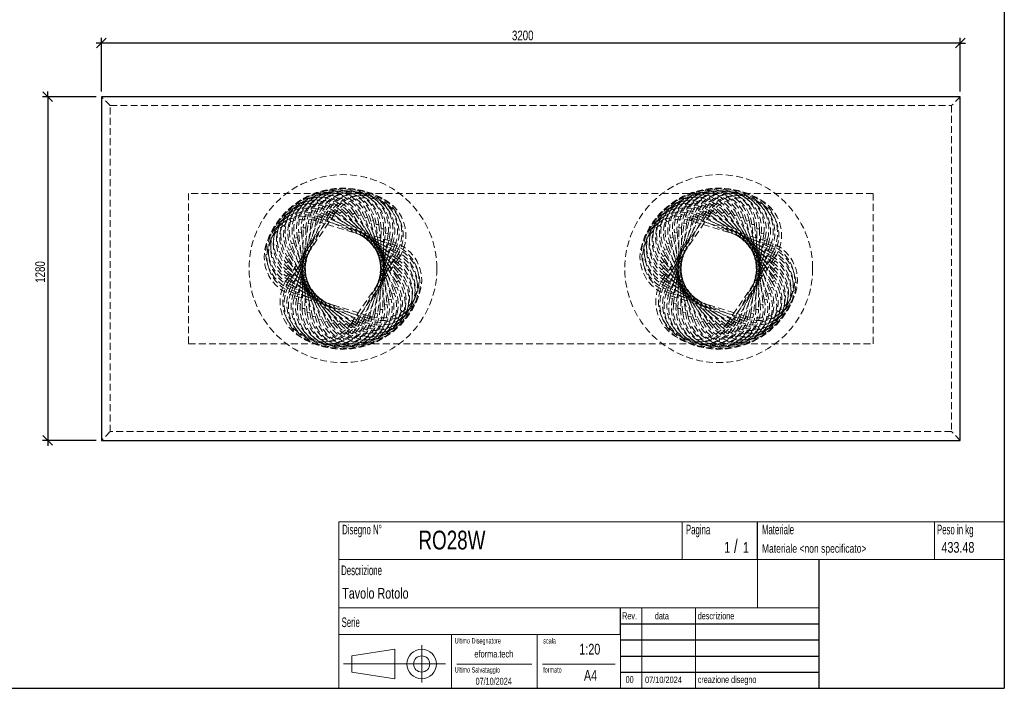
# Model space of a CAD drawing. Header units: millimetres. Extents: x 5 to 292, y 5 to 205.
# Tile 2 of 3: x 109 to 292, y 5 to 130. Entities that reach past the tile are written whole.
import ezdxf

# ---------------------------------------------------------------- set-up
doc = ezdxf.new("R2010")
doc.units = ezdxf.units.MM
doc.linetypes.add('HIDDEN', pattern=[1.905, 1.27, -0.635])
doc.layers.add('FORMAT', color=7, linetype='Continuous')
doc.styles.add('SLDTEXTSTYLE0', font='TXT', dxfattribs={"width": 0.605})
doc.styles.add('SLDTEXTSTYLE1', font='TXT', dxfattribs={"width": 0.75})
doc.dimstyles.new('SLDDIMSTYLE0', dxfattribs={"dimtxt": 1.8, "dimasz": 1.8, "dimexe": 0, "dimexo": 0.0625, "dimgap": 0.45, "dimtad": 1, "dimlfac": 20, "dimrnd": 1e-09, "dimzin": 12, "dimdsep": 46, "dimtxsty": 'SLDTEXTSTYLE1', "dimblk1": 'OBLIQUE', "dimblk2": 'OBLIQUE', "dimsah": 1, "dimcen": 0.09, "dimadec": 0, "dimazin": 3, "dimtfac": 1, "dimtmove": 0, "dimatfit": 0, "dimldrblk": 'OBLIQUE', "dimfxl": 0, "dimfrac": 2, "dimtolj": 1, "dimtzin": 12, "dimarcsym": 0})

# ---------------------------------------------------------------- blocks, each defined once
blk = doc.blocks.new('_Oblique')
at = {"color": 0, "linetype": 'ByBlock', "lineweight": -2}
blk.add_line((-0.5, -0.5), (0.5, 0.5), dxfattribs=at)
blk = doc.blocks.new('_D_1')
at = {"layer": 'FORMAT', "color": 7}
for p, q in [((123.8, 125.16), (122.8, 125.16)), ((123.8, 116.16), (123.8, 126.16)), ((283.8, 125.16), (123.8, 125.16)), ((283.8, 116.16), (283.8, 126.16)), ((283.8, 125.16), (284.8, 125.16))]:
    blk.add_line(p, q, dxfattribs=at)
at = {"layer": 'FORMAT', "color": 7, "xscale": 1.8, "yscale": 1.8}
blk.add_blockref('_Oblique', (123.8, 125.16, 17.8), dxfattribs=at)
at = {"layer": 'FORMAT', "color": 7, "xscale": 1.8, "yscale": 1.8, "rotation": 180.0000000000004}
blk.add_blockref('_Oblique', (283.8, 125.16, 17.8), dxfattribs=at)
at = {"layer": 'FORMAT', "color": 7, "insert": (200.28, 127.48), "char_height": 1.8, "attachment_point": 1, "style": 'SLDTEXTSTYLE1'}
blk.add_mtext('3200', dxfattribs=at)
blk = doc.blocks.new('_D_2')
at = {"layer": 'FORMAT', "color": 7}
for p, q in [((113.8, 115.16), (113.8, 116.16)), ((122.8, 115.16), (112.8, 115.16)), ((113.8, 115.16), (113.8, 51.16)), ((122.8, 51.16), (112.8, 51.16)), ((113.8, 51.16), (113.8, 50.16))]:
    blk.add_line(p, q, dxfattribs=at)
at = {"layer": 'FORMAT', "color": 7, "xscale": 1.8, "yscale": 1.8}
for p, rotation in [((113.8, 115.16, 17.8), 270.0000000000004), ((113.8, 51.16, 17.8), 90.0000000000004)]:
    blk.add_blockref('_Oblique', p, dxfattribs=dict(at, rotation=rotation))
at = {"layer": 'FORMAT', "color": 7, "insert": (111.48, 80.52), "char_height": 1.8, "attachment_point": 1, "rotation": 90, "style": 'SLDTEXTSTYLE1'}
blk.add_mtext('1280', dxfattribs=at)

msp = doc.modelspace()

# ---------------------------------------------------------------- linework, layer by layer
at = {"color": 7, "linetype": 'Continuous', "lineweight": 25}
for p, q in [((123.7986, 115.15775), (123.7986, 51.15775)), ((283.7986, 115.15775), (123.7986, 115.15775)), ((283.7986, 51.15775), (283.7986, 115.15775)), ((123.7986, 51.15775), (283.7986, 51.15775))]:
    msp.add_line(p, q, dxfattribs=at)
at = {"color": 7, "linetype": 'HIDDEN', "lineweight": 18}
for p, q in [((125.4486, 113.50775), (123.7986, 115.15775)), ((283.7986, 115.15775), (282.1486, 113.50775)), ((125.4486, 52.80775), (125.4486, 113.50775)), ((125.4486, 113.50775), (282.1486, 113.50775)), ((282.1486, 113.50775), (282.1486, 52.80775)), ((267.5486, 97.15775), (140.0486, 97.15775)), ((140.0486, 97.15775), (140.0486, 69.15775)), ((267.5486, 69.15775), (267.5486, 97.15775)), ((158.37987, 81.17027), (166.81112, 93.57648)), ((166.81112, 93.57648), (167.22466, 93.29543)), ((166.81112, 93.57648), (167.22466, 93.29543)), ((167.34078, 93.66369), (167.03917, 93.26489)), ((167.34078, 93.66369), (167.03917, 93.26489)), ((167.34078, 93.66369), (179.30454, 84.61557)), ((168.57647, 93.76202), (168.2304, 93.40114)), ((168.57647, 93.76202), (168.2304, 93.40114)), ((168.57647, 93.76202), (179.40287, 83.37987)), ((169.81519, 93.71552), (169.42938, 93.39748)), ((169.81519, 93.71552), (169.42938, 93.39748)), ((169.81519, 93.71552), (179.35637, 82.14115)), ((228.37987, 81.17027), (236.81112, 93.57648)), ((236.81112, 93.57648), (237.22466, 93.29543)), ((236.81112, 93.57648), (237.22466, 93.29543)), ((237.34078, 93.66369), (237.03917, 93.26489)), ((237.34078, 93.66369), (237.03917, 93.26489)), ((237.34078, 93.66369), (249.30454, 84.61557)), ((238.57647, 93.76202), (238.2304, 93.40114)), ((238.57647, 93.76202), (238.2304, 93.40114)), ((238.57647, 93.76202), (249.40287, 83.37987)), ((239.81519, 93.71552), (239.42938, 93.39748)), ((239.81519, 93.71552), (239.42938, 93.39748)), ((239.81519, 93.71552), (249.35637, 82.14115)), ((158.6829, 79.96828), (165.60913, 93.27344)), ((167.22466, 93.29543), (158.79341, 80.88923)), ((159.1241, 78.80986), (164.45071, 92.83224)), ((166.05263, 93.04257), (159.12641, 79.73741)), ((164.91812, 92.65469), (159.59151, 78.6323)), ((159.69744, 77.71082), (163.35167, 92.2589)), ((163.8366, 92.13709), (160.18238, 77.58901)), ((163.35167, 92.2589), (163.8366, 92.13709)), ((163.35167, 92.2589), (163.8366, 92.13709)), ((163.8191, 92.52282), (163.67291, 92.04467)), ((163.8191, 92.52282), (163.67291, 92.04467)), ((178.01748, 87.65909), (163.67291, 92.04467)), ((163.8191, 92.52282), (178.16367, 88.13724)), ((164.45071, 92.83224), (164.91812, 92.65469)), ((164.45071, 92.83224), (164.91812, 92.65469)), ((164.94573, 93.03982), (164.74476, 92.58199)), ((164.94573, 93.03982), (164.74476, 92.58199)), ((178.4797, 86.55278), (164.74476, 92.58199)), ((164.94573, 93.03982), (178.68067, 87.01061)), ((165.60913, 93.27344), (166.05263, 93.04257)), ((165.60913, 93.27344), (166.05263, 93.04257)), ((166.125, 93.42185), (165.87198, 92.9906)), ((166.125, 93.42185), (165.87198, 92.9906)), ((178.80968, 85.40009), (165.87198, 92.9906)), ((166.125, 93.42185), (179.0627, 85.83135)), ((179.00293, 84.21677), (167.03917, 93.26489)), ((179.0568, 83.01899), (168.2304, 93.40114)), ((178.97055, 81.82311), (169.42938, 93.39748)), ((171.04003, 93.52481), (170.61975, 93.25395)), ((171.04003, 93.52481), (170.61975, 93.25395)), ((178.74537, 80.64545), (170.61975, 93.25395)), ((171.04003, 93.52481), (179.16566, 80.91631)), ((172.23426, 93.1925), (171.78525, 92.97253)), ((172.23426, 93.1925), (171.78525, 92.97253)), ((178.38433, 79.50211), (171.78525, 92.97253)), ((172.23426, 93.1925), (178.83335, 79.72208)), ((173.38156, 92.72312), (172.90995, 92.55704)), ((173.38156, 92.72312), (172.90995, 92.55704)), ((177.89236, 78.4087), (172.90995, 92.55704)), ((173.38156, 92.72312), (178.36397, 78.57478)), ((174.46626, 92.1231), (173.97849, 92.01318)), ((174.46626, 92.1231), (173.97849, 92.01318)), ((177.27618, 77.38016), (173.97849, 92.01318)), ((174.46626, 92.1231), (177.76395, 77.49008)), ((228.6829, 79.96828), (235.60913, 93.27344)), ((237.22466, 93.29543), (228.79341, 80.88923)), ((229.1241, 78.80986), (234.45071, 92.83224)), ((236.05263, 93.04257), (229.12641, 79.73741)), ((234.91812, 92.65469), (229.59151, 78.6323)), ((229.69744, 77.71082), (233.35167, 92.2589)), ((233.8366, 92.13709), (230.18238, 77.58901)), ((233.35167, 92.2589), (233.8366, 92.13709)), ((233.35167, 92.2589), (233.8366, 92.13709)), ((233.8191, 92.52282), (233.67291, 92.04467)), ((233.8191, 92.52282), (233.67291, 92.04467)), ((248.01748, 87.65909), (233.67291, 92.04467)), ((233.8191, 92.52282), (248.16367, 88.13724)), ((234.45071, 92.83224), (234.91812, 92.65469)), ((234.45071, 92.83224), (234.91812, 92.65469)), ((234.94573, 93.03982), (234.74476, 92.58199)), ((234.94573, 93.03982), (234.74476, 92.58199)), ((248.4797, 86.55278), (234.74476, 92.58199)), ((234.94573, 93.03982), (248.68067, 87.01061)), ((235.60913, 93.27344), (236.05263, 93.04257)), ((235.60913, 93.27344), (236.05263, 93.04257)), ((236.125, 93.42185), (235.87198, 92.9906)), ((236.125, 93.42185), (235.87198, 92.9906)), ((248.80968, 85.40009), (235.87198, 92.9906)), ((236.125, 93.42185), (249.0627, 85.83135)), ((249.00293, 84.21677), (237.03917, 93.26489)), ((249.0568, 83.01899), (238.2304, 93.40114)), ((248.97055, 81.82311), (239.42938, 93.39748)), ((241.04003, 93.52481), (240.61975, 93.25395)), ((241.04003, 93.52481), (240.61975, 93.25395)), ((248.74537, 80.64545), (240.61975, 93.25395)), ((241.04003, 93.52481), (249.16566, 80.91631)), ((242.23426, 93.1925), (241.78525, 92.97253)), ((242.23426, 93.1925), (241.78525, 92.97253)), ((248.38433, 79.50211), (241.78525, 92.97253)), ((242.23426, 93.1925), (248.83335, 79.72208)), ((243.38156, 92.72312), (242.90995, 92.55704)), ((243.38156, 92.72312), (242.90995, 92.55704)), ((247.89236, 78.4087), (242.90995, 92.55704)), ((243.38156, 92.72312), (248.36397, 78.57478)), ((244.46626, 92.1231), (243.97849, 92.01318)), ((244.46626, 92.1231), (243.97849, 92.01318)), ((247.27618, 77.38016), (243.97849, 92.01318)), ((244.46626, 92.1231), (247.76395, 77.49008)), ((160.3951, 76.68618), (162.32703, 91.56125)), ((160.55572, 89.8327), (161.05298, 89.88496)), ((160.55572, 89.8327), (161.05298, 89.88496)), ((162.82286, 91.49685), (160.89093, 76.62178)), ((161.05298, 89.88496), (162.62091, 74.96713)), ((161.20753, 75.74993), (161.39078, 90.74881)), ((161.39078, 90.74881), (161.89075, 90.74271)), ((161.39078, 90.74881), (161.89075, 90.74271)), ((161.89075, 90.74271), (161.70749, 75.74383)), ((162.32703, 91.56125), (162.82286, 91.49685)), ((162.32703, 91.56125), (162.82286, 91.49685)), ((175.47355, 91.40062), (174.97629, 91.34836)), ((175.47355, 91.40062), (174.97629, 91.34836)), ((176.54421, 76.43053), (174.97629, 91.34836)), ((175.47355, 91.40062), (177.04147, 76.4828)), ((175.70645, 75.57279), (175.8897, 90.57167)), ((176.38966, 90.56556), (175.8897, 90.57167)), ((176.38966, 90.56556), (175.8897, 90.57167)), ((176.38966, 90.56556), (176.20641, 75.56668)), ((230.3951, 76.68618), (232.32703, 91.56125)), ((230.55572, 89.8327), (231.05298, 89.88496)), ((230.55572, 89.8327), (231.05298, 89.88496)), ((232.82286, 91.49685), (230.89093, 76.62178)), ((231.05298, 89.88496), (232.62091, 74.96713)), ((231.20753, 75.74993), (231.39078, 90.74881)), ((231.39078, 90.74881), (231.89075, 90.74271)), ((231.39078, 90.74881), (231.89075, 90.74271)), ((231.89075, 90.74271), (231.70749, 75.74383)), ((232.32703, 91.56125), (232.82286, 91.49685)), ((232.32703, 91.56125), (232.82286, 91.49685)), ((245.47355, 91.40062), (244.97629, 91.34836)), ((245.47355, 91.40062), (244.97629, 91.34836)), ((246.54421, 76.43053), (244.97629, 91.34836)), ((245.47355, 91.40062), (247.04147, 76.4828)), ((245.70645, 75.57279), (245.8897, 90.57167)), ((246.38966, 90.56556), (245.8897, 90.57167)), ((246.38966, 90.56556), (245.8897, 90.57167)), ((246.38966, 90.56556), (246.20641, 75.56668)), ((159.83324, 88.82541), (160.32101, 88.93533)), ((159.83324, 88.82541), (160.32101, 88.93533)), ((163.13093, 74.19239), (159.83324, 88.82541)), ((160.32101, 88.93533), (163.6187, 74.30231)), ((162.12365, 74.91487), (160.55572, 89.8327)), ((173.76059, 74.1784), (177.41481, 88.72648)), ((177.89975, 88.60467), (174.24552, 74.05659)), ((174.77433, 74.81864), (176.70626, 89.69371)), ((177.2021, 89.62931), (175.27016, 74.75425)), ((177.2021, 89.62931), (176.70626, 89.69371)), ((177.2021, 89.62931), (176.70626, 89.69371)), ((177.89975, 88.60467), (177.41481, 88.72648)), ((177.89975, 88.60467), (177.41481, 88.72648)), ((178.01748, 87.65909), (178.16367, 88.13724)), ((178.01748, 87.65909), (178.16367, 88.13724)), ((229.83324, 88.82541), (230.32101, 88.93533)), ((229.83324, 88.82541), (230.32101, 88.93533)), ((233.13093, 74.19239), (229.83324, 88.82541)), ((230.32101, 88.93533), (233.6187, 74.30231)), ((232.12365, 74.91487), (230.55572, 89.8327)), ((243.76059, 74.1784), (247.41481, 88.72648)), ((247.89975, 88.60467), (244.24552, 74.05659)), ((244.77433, 74.81864), (246.70626, 89.69371)), ((247.2021, 89.62931), (245.27016, 74.75425)), ((247.2021, 89.62931), (246.70626, 89.69371)), ((247.2021, 89.62931), (246.70626, 89.69371)), ((247.89975, 88.60467), (247.41481, 88.72648)), ((247.89975, 88.60467), (247.41481, 88.72648)), ((248.01748, 87.65909), (248.16367, 88.13724)), ((248.01748, 87.65909), (248.16367, 88.13724)), ((158.76385, 86.59341), (159.21286, 86.81338)), ((158.76385, 86.59341), (159.21286, 86.81338)), ((165.36293, 73.123), (158.76385, 86.59341)), ((159.21286, 86.81338), (165.81195, 73.34297)), ((159.23322, 87.74071), (159.70483, 87.90679)), ((159.23322, 87.74071), (159.70483, 87.90679)), ((164.21563, 73.59237), (159.23322, 87.74071)), ((159.70483, 87.90679), (164.68725, 73.75845)), ((171.54456, 73.27292), (178.47079, 86.57809)), ((178.91429, 86.34721), (171.98806, 73.04205)), ((172.67907, 73.6608), (178.00568, 87.68319)), ((178.47309, 87.50564), (173.14649, 73.48325)), ((178.47309, 87.50564), (178.00568, 87.68319)), ((178.47309, 87.50564), (178.00568, 87.68319)), ((178.91429, 86.34721), (178.47079, 86.57809)), ((178.91429, 86.34721), (178.47079, 86.57809)), ((178.4797, 86.55278), (178.68067, 87.01061)), ((178.4797, 86.55278), (178.68067, 87.01061)), ((228.76385, 86.59341), (229.21286, 86.81338)), ((228.76385, 86.59341), (229.21286, 86.81338)), ((235.36293, 73.123), (228.76385, 86.59341)), ((229.21286, 86.81338), (235.81195, 73.34297)), ((229.23322, 87.74071), (229.70483, 87.90679)), ((229.23322, 87.74071), (229.70483, 87.90679)), ((234.21563, 73.59237), (229.23322, 87.74071)), ((229.70483, 87.90679), (234.68725, 73.75845)), ((241.54456, 73.27292), (248.47079, 86.57809)), ((248.91429, 86.34721), (241.98806, 73.04205)), ((242.67907, 73.6608), (248.00568, 87.68319)), ((248.47309, 87.50564), (243.14649, 73.48325)), ((248.47309, 87.50564), (248.00568, 87.68319)), ((248.47309, 87.50564), (248.00568, 87.68319)), ((248.91429, 86.34721), (248.47079, 86.57809)), ((248.91429, 86.34721), (248.47079, 86.57809)), ((248.4797, 86.55278), (248.68067, 87.01061)), ((248.4797, 86.55278), (248.68067, 87.01061)), ((158.24082, 84.17434), (158.62664, 84.49238)), ((158.24082, 84.17434), (158.62664, 84.49238)), ((158.43153, 85.39918), (158.85182, 85.67004)), ((158.43153, 85.39918), (158.85182, 85.67004)), ((166.55716, 72.79069), (158.43153, 85.39918)), ((158.62664, 84.49238), (168.16781, 72.91801)), ((158.85182, 85.67004), (166.97744, 73.06154)), ((170.37253, 73.02006), (178.80379, 85.42627)), ((179.21733, 85.14523), (170.78607, 72.73902)), ((179.21733, 85.14523), (178.80379, 85.42627)), ((179.21733, 85.14523), (178.80379, 85.42627)), ((178.80968, 85.40009), (179.0627, 85.83135)), ((178.80968, 85.40009), (179.0627, 85.83135)), ((179.00293, 84.21677), (179.30454, 84.61557)), ((179.00293, 84.21677), (179.30454, 84.61557)), ((228.24082, 84.17434), (228.62664, 84.49238)), ((228.24082, 84.17434), (228.62664, 84.49238)), ((228.43153, 85.39918), (228.85182, 85.67004)), ((228.43153, 85.39918), (228.85182, 85.67004)), ((236.55716, 72.79069), (228.43153, 85.39918)), ((228.62664, 84.49238), (238.16781, 72.91801)), ((228.85182, 85.67004), (236.97744, 73.06154)), ((240.37253, 73.02006), (248.80379, 85.42627)), ((249.21733, 85.14523), (240.78607, 72.73902)), ((249.21733, 85.14523), (248.80379, 85.42627)), ((249.21733, 85.14523), (248.80379, 85.42627)), ((248.80968, 85.40009), (249.0627, 85.83135)), ((248.80968, 85.40009), (249.0627, 85.83135)), ((249.00293, 84.21677), (249.30454, 84.61557)), ((249.00293, 84.21677), (249.30454, 84.61557)), ((158.19432, 82.93562), (158.54039, 83.2965)), ((158.19432, 82.93562), (158.54039, 83.2965)), ((169.02072, 72.55347), (158.19432, 82.93562)), ((167.782, 72.59998), (158.24082, 84.17434)), ((158.54039, 83.2965), (169.3668, 72.91435)), ((179.0568, 83.01899), (179.40287, 83.37987)), ((179.0568, 83.01899), (179.40287, 83.37987)), ((228.19432, 82.93562), (228.54039, 83.2965)), ((228.19432, 82.93562), (228.54039, 83.2965)), ((239.02072, 72.55347), (228.19432, 82.93562)), ((237.782, 72.59998), (228.24082, 84.17434)), ((228.54039, 83.2965), (239.3668, 72.91435)), ((249.0568, 83.01899), (249.40287, 83.37987)), ((249.0568, 83.01899), (249.40287, 83.37987)), ((158.29266, 81.69993), (158.59426, 82.09872)), ((158.29266, 81.69993), (158.59426, 82.09872)), ((170.25642, 72.65181), (158.29266, 81.69993)), ((158.79341, 80.88923), (158.37987, 81.17027)), ((158.79341, 80.88923), (158.37987, 81.17027)), ((158.53449, 80.48415), (158.78751, 80.9154)), ((158.53449, 80.48415), (158.78751, 80.9154)), ((158.59426, 82.09872), (170.55802, 73.0506)), ((158.78751, 80.9154), (171.72521, 73.3249)), ((178.74537, 80.64545), (179.16566, 80.91631)), ((178.74537, 80.64545), (179.16566, 80.91631)), ((178.97055, 81.82311), (179.35637, 82.14115)), ((178.97055, 81.82311), (179.35637, 82.14115)), ((228.29266, 81.69993), (228.59426, 82.09872)), ((228.29266, 81.69993), (228.59426, 82.09872)), ((240.25642, 72.65181), (228.29266, 81.69993)), ((228.79341, 80.88923), (228.37987, 81.17027)), ((228.79341, 80.88923), (228.37987, 81.17027)), ((228.53449, 80.48415), (228.78751, 80.9154)), ((228.53449, 80.48415), (228.78751, 80.9154)), ((228.59426, 82.09872), (240.55802, 73.0506)), ((228.78751, 80.9154), (241.72521, 73.3249)), ((248.74537, 80.64545), (249.16566, 80.91631)), ((248.74537, 80.64545), (249.16566, 80.91631)), ((248.97055, 81.82311), (249.35637, 82.14115)), ((248.97055, 81.82311), (249.35637, 82.14115)), ((171.4722, 72.89364), (158.53449, 80.48415)), ((159.12641, 79.73741), (158.6829, 79.96828)), ((159.12641, 79.73741), (158.6829, 79.96828)), ((158.91652, 79.30489), (159.11749, 79.76272)), ((158.91652, 79.30489), (159.11749, 79.76272)), ((172.65146, 73.27567), (158.91652, 79.30489)), ((159.11749, 79.76272), (172.85243, 73.7335)), ((178.38433, 79.50211), (178.83335, 79.72208)), ((178.38433, 79.50211), (178.83335, 79.72208)), ((241.4722, 72.89364), (228.53449, 80.48415)), ((229.12641, 79.73741), (228.6829, 79.96828)), ((229.12641, 79.73741), (228.6829, 79.96828)), ((228.91652, 79.30489), (229.11749, 79.76272)), ((228.91652, 79.30489), (229.11749, 79.76272)), ((242.65146, 73.27567), (228.91652, 79.30489)), ((229.11749, 79.76272), (242.85243, 73.7335)), ((248.38433, 79.50211), (248.83335, 79.72208)), ((248.38433, 79.50211), (248.83335, 79.72208)), ((159.59151, 78.6323), (159.1241, 78.80986)), ((159.59151, 78.6323), (159.1241, 78.80986)), ((159.43352, 78.17825), (159.57971, 78.6564)), ((159.43352, 78.17825), (159.57971, 78.6564)), ((173.77809, 73.79267), (159.43352, 78.17825)), ((159.57971, 78.6564), (173.92428, 74.27083)), ((160.18238, 77.58901), (159.69744, 77.71082)), ((160.18238, 77.58901), (159.69744, 77.71082)), ((177.27618, 77.38016), (177.76395, 77.49008)), ((177.27618, 77.38016), (177.76395, 77.49008)), ((177.89236, 78.4087), (178.36397, 78.57478)), ((177.89236, 78.4087), (178.36397, 78.57478)), ((229.59151, 78.6323), (229.1241, 78.80986)), ((229.59151, 78.6323), (229.1241, 78.80986)), ((229.43352, 78.17825), (229.57971, 78.6564)), ((229.43352, 78.17825), (229.57971, 78.6564)), ((243.77809, 73.79267), (229.43352, 78.17825)), ((229.57971, 78.6564), (243.92428, 74.27083)), ((230.18238, 77.58901), (229.69744, 77.71082)), ((230.18238, 77.58901), (229.69744, 77.71082)), ((247.27618, 77.38016), (247.76395, 77.49008)), ((247.27618, 77.38016), (247.76395, 77.49008)), ((247.89236, 78.4087), (248.36397, 78.57478)), ((247.89236, 78.4087), (248.36397, 78.57478)), ((160.89093, 76.62178), (160.3951, 76.68618)), ((160.89093, 76.62178), (160.3951, 76.68618)), ((161.70749, 75.74383), (161.20753, 75.74993)), ((161.70749, 75.74383), (161.20753, 75.74993)), ((175.70645, 75.57279), (176.20641, 75.56668)), ((175.70645, 75.57279), (176.20641, 75.56668)), ((176.54421, 76.43053), (177.04147, 76.4828)), ((176.54421, 76.43053), (177.04147, 76.4828)), ((230.89093, 76.62178), (230.3951, 76.68618)), ((230.89093, 76.62178), (230.3951, 76.68618)), ((231.70749, 75.74383), (231.20753, 75.74993)), ((231.70749, 75.74383), (231.20753, 75.74993)), ((245.70645, 75.57279), (246.20641, 75.56668)), ((245.70645, 75.57279), (246.20641, 75.56668)), ((246.54421, 76.43053), (247.04147, 76.4828)), ((246.54421, 76.43053), (247.04147, 76.4828)), ((162.62091, 74.96713), (162.12365, 74.91487)), ((162.62091, 74.96713), (162.12365, 74.91487)), ((163.6187, 74.30231), (163.13093, 74.19239)), ((163.6187, 74.30231), (163.13093, 74.19239)), ((164.68725, 73.75845), (164.21563, 73.59237)), ((164.68725, 73.75845), (164.21563, 73.59237)), ((172.85243, 73.7335), (172.65146, 73.27567)), ((172.85243, 73.7335), (172.65146, 73.27567)), ((172.67907, 73.6608), (173.14649, 73.48325)), ((172.67907, 73.6608), (173.14649, 73.48325)), ((173.76059, 74.1784), (174.24552, 74.05659)), ((173.76059, 74.1784), (174.24552, 74.05659)), ((173.92428, 74.27083), (173.77809, 73.79267)), ((173.92428, 74.27083), (173.77809, 73.79267)), ((174.77433, 74.81864), (175.27016, 74.75425)), ((174.77433, 74.81864), (175.27016, 74.75425)), ((232.62091, 74.96713), (232.12365, 74.91487)), ((232.62091, 74.96713), (232.12365, 74.91487)), ((233.6187, 74.30231), (233.13093, 74.19239)), ((233.6187, 74.30231), (233.13093, 74.19239)), ((234.68725, 73.75845), (234.21563, 73.59237)), ((234.68725, 73.75845), (234.21563, 73.59237)), ((242.85243, 73.7335), (242.65146, 73.27567)), ((242.85243, 73.7335), (242.65146, 73.27567)), ((242.67907, 73.6608), (243.14649, 73.48325)), ((242.67907, 73.6608), (243.14649, 73.48325)), ((243.76059, 74.1784), (244.24552, 74.05659)), ((243.76059, 74.1784), (244.24552, 74.05659)), ((243.92428, 74.27083), (243.77809, 73.79267)), ((243.92428, 74.27083), (243.77809, 73.79267)), ((244.77433, 74.81864), (245.27016, 74.75425)), ((244.77433, 74.81864), (245.27016, 74.75425)), ((165.81195, 73.34297), (165.36293, 73.123)), ((165.81195, 73.34297), (165.36293, 73.123)), ((166.97744, 73.06154), (166.55716, 72.79069)), ((166.97744, 73.06154), (166.55716, 72.79069)), ((168.16781, 72.91801), (167.782, 72.59998)), ((168.16781, 72.91801), (167.782, 72.59998)), ((169.3668, 72.91435), (169.02072, 72.55347)), ((169.3668, 72.91435), (169.02072, 72.55347)), ((170.55802, 73.0506), (170.25642, 72.65181)), ((170.55802, 73.0506), (170.25642, 72.65181)), ((170.37253, 73.02006), (170.78607, 72.73902)), ((170.37253, 73.02006), (170.78607, 72.73902)), ((171.72521, 73.3249), (171.4722, 72.89364)), ((171.72521, 73.3249), (171.4722, 72.89364)), ((171.54456, 73.27292), (171.98806, 73.04205)), ((171.54456, 73.27292), (171.98806, 73.04205)), ((235.81195, 73.34297), (235.36293, 73.123)), ((235.81195, 73.34297), (235.36293, 73.123)), ((236.97744, 73.06154), (236.55716, 72.79069)), ((236.97744, 73.06154), (236.55716, 72.79069)), ((238.16781, 72.91801), (237.782, 72.59998)), ((238.16781, 72.91801), (237.782, 72.59998)), ((239.3668, 72.91435), (239.02072, 72.55347)), ((239.3668, 72.91435), (239.02072, 72.55347)), ((240.55802, 73.0506), (240.25642, 72.65181)), ((240.55802, 73.0506), (240.25642, 72.65181)), ((240.37253, 73.02006), (240.78607, 72.73902)), ((240.37253, 73.02006), (240.78607, 72.73902)), ((241.72521, 73.3249), (241.4722, 72.89364)), ((241.72521, 73.3249), (241.4722, 72.89364)), ((241.54456, 73.27292), (241.98806, 73.04205)), ((241.54456, 73.27292), (241.98806, 73.04205)), ((140.0486, 69.15775), (267.5486, 69.15775)), ((125.4486, 52.80775), (123.7986, 51.15775)), ((282.1486, 52.80775), (125.4486, 52.80775)), ((283.7986, 51.15775), (282.1486, 52.80775))]:
    msp.add_line(p, q, dxfattribs=at)
for centre in [(168.7986, 83.15775), (238.7986, 83.15775)]:
    msp.add_circle(centre, 17.5, dxfattribs=at)
for centre, radius, start, end in [((165.49905, 89.89295), 7.5, 26.1, 206.1), ((166.30739, 90.23192), 7.5, 19.4, 199.4), ((166.30739, 90.23192), 7, 19.4, 199.4), ((166.30739, 90.23192), 7, 19.4, 199.4), ((167.14975, 90.47426), 7.5, 12.7, 192.7), ((167.14975, 90.47426), 7, 12.7, 192.7), ((167.14975, 90.47426), 7, 12.7, 192.7), ((168.01463, 90.61666), 7.5, 6, 186), ((168.01463, 90.61666), 7, 6, 186), ((168.01463, 90.61666), 7, 6, 186), ((168.89022, 90.65719), 7.5, 359.3, 179.3), ((168.89022, 90.65719), 7, 359.3, 179.3), ((168.89022, 90.65719), 7, 359.3, 179.3), ((169.76456, 90.59528), 7.5, 352.6, 172.6), ((169.76456, 90.59528), 7, 352.6, 172.6), ((169.76456, 90.59528), 7, 352.6, 172.6), ((170.62571, 90.43179), 7.5, 345.9, 165.9), ((170.62571, 90.43179), 7, 345.9, 165.9), ((170.62571, 90.43179), 7, 345.9, 165.9), ((171.4619, 90.16894), 7.5, 339.2, 159.2), ((172.26171, 89.81033), 7.5, 332.5, 152.5), ((235.49905, 89.89295), 7.5, 26.1, 206.1), ((236.30739, 90.23192), 7.5, 19.4, 199.4), ((236.30739, 90.23192), 7, 19.4, 199.4), ((236.30739, 90.23192), 7, 19.4, 199.4), ((237.14975, 90.47426), 7.5, 12.7, 192.7), ((237.14975, 90.47426), 7, 12.7, 192.7), ((237.14975, 90.47426), 7, 12.7, 192.7), ((238.01463, 90.61666), 7.5, 6, 186), ((238.01463, 90.61666), 7, 6, 186), ((238.01463, 90.61666), 7, 6, 186), ((238.89022, 90.65719), 7.5, 359.3, 179.3), ((238.89022, 90.65719), 7, 359.3, 179.3), ((238.89022, 90.65719), 7, 359.3, 179.3), ((239.76456, 90.59528), 7.5, 352.6, 172.6), ((239.76456, 90.59528), 7, 352.6, 172.6), ((239.76456, 90.59528), 7, 352.6, 172.6), ((240.62571, 90.43179), 7.5, 345.9, 165.9), ((240.62571, 90.43179), 7, 345.9, 165.9), ((240.62571, 90.43179), 7, 345.9, 165.9), ((241.4619, 90.16894), 7.5, 339.2, 159.2), ((242.26171, 89.81033), 7.5, 332.5, 152.5), ((163.38539, 88.34882), 7.5, 46.2, 226.2), ((164.02801, 88.94493), 7.5, 39.5, 219.5), ((164.02801, 88.94493), 7, 39.5, 219.5), ((164.02801, 88.94493), 7, 39.5, 219.5), ((164.73578, 89.462), 7.5, 32.8, 212.8), ((164.73578, 89.462), 7, 32.8, 212.8), ((164.73578, 89.462), 7, 32.8, 212.8), ((165.49905, 89.89295), 7, 26.1, 206.1), ((165.49905, 89.89295), 7, 26.1, 206.1), ((171.4619, 90.16894), 7, 339.2, 159.2), ((171.4619, 90.16894), 7, 339.2, 159.2), ((172.26171, 89.81033), 7, 332.5, 152.5), ((172.26171, 89.81033), 7, 332.5, 152.5), ((173.01422, 89.36085), 7.5, 325.8, 145.8), ((173.01422, 89.36085), 7, 325.8, 145.8), ((173.01422, 89.36085), 7, 325.8, 145.8), ((233.38539, 88.34882), 7.5, 46.2, 226.2), ((234.02801, 88.94493), 7.5, 39.5, 219.5), ((234.02801, 88.94493), 7, 39.5, 219.5), ((234.02801, 88.94493), 7, 39.5, 219.5), ((234.73578, 89.462), 7.5, 32.8, 212.8), ((234.73578, 89.462), 7, 32.8, 212.8), ((234.73578, 89.462), 7, 32.8, 212.8), ((235.49905, 89.89295), 7, 26.1, 206.1), ((235.49905, 89.89295), 7, 26.1, 206.1), ((241.4619, 90.16894), 7, 339.2, 159.2), ((241.4619, 90.16894), 7, 339.2, 159.2), ((242.26171, 89.81033), 7, 332.5, 152.5), ((242.26171, 89.81033), 7, 332.5, 152.5), ((243.01422, 89.36085), 7.5, 325.8, 145.8), ((243.01422, 89.36085), 7, 325.8, 145.8), ((243.01422, 89.36085), 7, 325.8, 145.8), ((161.93113, 86.17235), 7.5, 66.3, 246.3), ((162.32974, 86.953), 7.5, 59.6, 239.6), ((162.81672, 87.68181), 7.5, 52.9, 232.9), ((162.32974, 86.953), 7, 59.6, 239.6), ((162.32974, 86.953), 7, 59.6, 239.6), ((162.81672, 87.68181), 7, 52.9, 232.9), ((162.81672, 87.68181), 7, 52.9, 232.9), ((163.38539, 88.34882), 7, 46.2, 226.2), ((163.38539, 88.34882), 7, 46.2, 226.2), ((231.93113, 86.17235), 7.5, 66.3, 246.3), ((232.32974, 86.953), 7.5, 59.6, 239.6), ((232.81672, 87.68181), 7.5, 52.9, 232.9), ((232.32974, 86.953), 7, 59.6, 239.6), ((232.32974, 86.953), 7, 59.6, 239.6), ((232.81672, 87.68181), 7, 52.9, 232.9), ((232.81672, 87.68181), 7, 52.9, 232.9), ((233.38539, 88.34882), 7, 46.2, 226.2), ((233.38539, 88.34882), 7, 46.2, 226.2), ((161.62631, 85.35053), 7.5, 73, 253), ((161.62631, 85.35053), 7, 73, 253), ((161.62631, 85.35053), 7, 73, 253), ((161.93113, 86.17235), 7, 66.3, 246.3), ((161.93113, 86.17235), 7, 66.3, 246.3), ((231.62631, 85.35053), 7.5, 73, 253), ((231.62631, 85.35053), 7, 73, 253), ((231.62631, 85.35053), 7, 73, 253), ((231.93113, 86.17235), 7, 66.3, 246.3), ((231.93113, 86.17235), 7, 66.3, 246.3), ((175.97088, 80.96496), 7.5, 253, 73), ((245.97088, 80.96496), 7.5, 253, 73), ((175.66607, 80.14314), 7.5, 246.3, 66.3), ((175.66607, 80.14314), 7, 246.3, 66.3), ((175.66607, 80.14314), 7, 246.3, 66.3), ((175.97088, 80.96496), 7, 253, 73), ((175.97088, 80.96496), 7, 253, 73), ((245.66607, 80.14314), 7.5, 246.3, 66.3), ((245.66607, 80.14314), 7, 246.3, 66.3), ((245.66607, 80.14314), 7, 246.3, 66.3), ((245.97088, 80.96496), 7, 253, 73), ((245.97088, 80.96496), 7, 253, 73), ((174.78048, 78.63369), 7.5, 232.9, 52.9), ((175.26745, 79.36249), 7.5, 239.6, 59.6), ((175.26745, 79.36249), 7, 239.6, 59.6), ((175.26745, 79.36249), 7, 239.6, 59.6), ((244.78048, 78.63369), 7.5, 232.9, 52.9), ((245.26745, 79.36249), 7.5, 239.6, 59.6), ((245.26745, 79.36249), 7, 239.6, 59.6), ((245.26745, 79.36249), 7, 239.6, 59.6), ((174.2118, 77.96667), 7.5, 226.2, 46.2), ((174.2118, 77.96667), 7, 226.2, 46.2), ((174.2118, 77.96667), 7, 226.2, 46.2), ((174.78048, 78.63369), 7, 232.9, 52.9), ((174.78048, 78.63369), 7, 232.9, 52.9), ((244.2118, 77.96667), 7.5, 226.2, 46.2), ((244.2118, 77.96667), 7, 226.2, 46.2), ((244.2118, 77.96667), 7, 226.2, 46.2), ((244.78048, 78.63369), 7, 232.9, 52.9), ((244.78048, 78.63369), 7, 232.9, 52.9), ((164.58297, 76.95464), 7.5, 145.8, 325.8), ((164.58297, 76.95464), 7, 145.8, 325.8), ((164.58297, 76.95464), 7, 145.8, 325.8), ((172.86141, 76.8535), 7.5, 212.8, 32.8), ((173.56918, 77.37056), 7.5, 219.5, 39.5), ((173.56918, 77.37056), 7, 219.5, 39.5), ((173.56918, 77.37056), 7, 219.5, 39.5), ((234.58297, 76.95464), 7.5, 145.8, 325.8), ((234.58297, 76.95464), 7, 145.8, 325.8), ((234.58297, 76.95464), 7, 145.8, 325.8), ((242.86141, 76.8535), 7.5, 212.8, 32.8), ((243.56918, 77.37056), 7.5, 219.5, 39.5), ((243.56918, 77.37056), 7, 219.5, 39.5), ((243.56918, 77.37056), 7, 219.5, 39.5), ((165.33548, 76.50517), 7.5, 152.5, 332.5), ((165.33548, 76.50517), 7, 152.5, 332.5), ((165.33548, 76.50517), 7, 152.5, 332.5), ((172.09814, 76.42254), 7.5, 206.1, 26.1), ((172.09814, 76.42254), 7, 206.1, 26.1), ((172.09814, 76.42254), 7, 206.1, 26.1), ((172.86141, 76.8535), 7, 212.8, 32.8), ((172.86141, 76.8535), 7, 212.8, 32.8), ((235.33548, 76.50517), 7.5, 152.5, 332.5), ((235.33548, 76.50517), 7, 152.5, 332.5), ((235.33548, 76.50517), 7, 152.5, 332.5), ((242.09814, 76.42254), 7.5, 206.1, 26.1), ((242.09814, 76.42254), 7, 206.1, 26.1), ((242.09814, 76.42254), 7, 206.1, 26.1), ((242.86141, 76.8535), 7, 212.8, 32.8), ((242.86141, 76.8535), 7, 212.8, 32.8), ((166.13529, 76.14655), 7.5, 159.2, 339.2), ((166.13529, 76.14655), 7, 159.2, 339.2), ((166.13529, 76.14655), 7, 159.2, 339.2), ((166.97148, 75.88371), 7.5, 165.9, 345.9), ((166.97148, 75.88371), 7, 165.9, 345.9), ((166.97148, 75.88371), 7, 165.9, 345.9), ((170.44744, 75.84124), 7.5, 192.7, 12.7), ((170.44744, 75.84124), 7, 192.7, 12.7), ((170.44744, 75.84124), 7, 192.7, 12.7), ((171.2898, 76.08358), 7.5, 199.4, 19.4), ((171.2898, 76.08358), 7, 199.4, 19.4), ((171.2898, 76.08358), 7, 199.4, 19.4), ((236.13529, 76.14655), 7.5, 159.2, 339.2), ((236.13529, 76.14655), 7, 159.2, 339.2), ((236.13529, 76.14655), 7, 159.2, 339.2), ((236.97148, 75.88371), 7.5, 165.9, 345.9), ((236.97148, 75.88371), 7, 165.9, 345.9), ((236.97148, 75.88371), 7, 165.9, 345.9), ((240.44744, 75.84124), 7.5, 192.7, 12.7), ((240.44744, 75.84124), 7, 192.7, 12.7), ((240.44744, 75.84124), 7, 192.7, 12.7), ((241.2898, 76.08358), 7.5, 199.4, 19.4), ((241.2898, 76.08358), 7, 199.4, 19.4), ((241.2898, 76.08358), 7, 199.4, 19.4), ((167.83263, 75.72021), 7.5, 172.6, 352.6), ((167.83263, 75.72021), 7, 172.6, 352.6), ((167.83263, 75.72021), 7, 172.6, 352.6), ((168.70697, 75.65831), 7.5, 179.3, 359.3), ((168.70697, 75.65831), 7, 179.3, 359.3), ((168.70697, 75.65831), 7, 179.3, 359.3), ((169.58256, 75.69883), 7.5, 186, 6), ((169.58256, 75.69883), 7, 186, 6), ((169.58256, 75.69883), 7, 186, 6), ((237.83263, 75.72021), 7.5, 172.6, 352.6), ((237.83263, 75.72021), 7, 172.6, 352.6), ((237.83263, 75.72021), 7, 172.6, 352.6), ((238.70697, 75.65831), 7.5, 179.3, 359.3), ((238.70697, 75.65831), 7, 179.3, 359.3), ((238.70697, 75.65831), 7, 179.3, 359.3), ((239.58256, 75.69883), 7.5, 186, 6), ((239.58256, 75.69883), 7, 186, 6), ((239.58256, 75.69883), 7, 186, 6)]:
    msp.add_arc(centre, radius, start, end, dxfattribs=at)
at = {"layer": 'FORMAT', "color": 251, "true_color": 0x484848}
for p in [(292, 205), (5, 5)]:
    msp.add_line(p, (292, 5), dxfattribs=at)
at = {"layer": 'FORMAT', "color": 251, "lineweight": 18, "true_color": 0x484848}
for p, q in [((292, 36), (168, 36)), ((168, 36), (168, 5)), ((232, 36), (232, 29)), ((279, 36), (279, 29)), ((168, 29), (292, 29)), ((168, 20), (246, 20)), ((224.5, 20), (224.5, 5)), ((234.5, 20), (234.5, 5)), ((246, 20), (257.5, 20)), ((168, 15), (220.5, 15)), ((189, 15), (189, 5)), ((205, 15), (205, 5)), ((220.5, 15), (220.5, 5)), ((183.46023, 13.04077), (183.46023, 6.06051)), ((170.45232, 11.02842), (178.45232, 12.27842)), ((170.45232, 8.02842), (170.45232, 11.02842)), ((178.45232, 12.27842), (178.45232, 6.77842)), ((187.88291, 9.52842), (168.89345, 9.52842)), ((190, 9.5), (204, 9.5)), ((206, 9.5), (219.5, 9.5)), ((178.45232, 6.77842), (170.45232, 8.02842))]:
    msp.add_line(p, q, dxfattribs=at)
at = {"layer": 'FORMAT', "color": 7}
for p, q in [((246, 29), (246, 36)), ((257.5, 20), (257.5, 29)), ((220.5, 15), (220.5, 20)), ((257.5, 5), (257.5, 20)), ((220.5, 17), (257.5, 17)), ((220.5, 14), (257.5, 14)), ((220.5, 11), (257.5, 11)), ((220.5, 8), (257.5, 8)), ((220.5, 5), (257.5, 5))]:
    msp.add_line(p, q, dxfattribs=at)
at = {"layer": 'FORMAT', "color": 7, "lineweight": 18}
msp.add_line((246, 29), (246, 20), dxfattribs=at)
at = {"layer": 'FORMAT', "color": 251, "lineweight": 18, "true_color": 0x484848}
for radius in [2.75, 1.5]:
    msp.add_circle((183.46023, 9.52842), radius, dxfattribs=at)

# ---------------------------------------------------------------- texts
at = {"color": 18, "linetype": 'Continuous', "lineweight": 0, "true_color": 0x060606, "insert": (280.29073, 32.24796), "char_height": 2, "attachment_point": 1, "style": 'SLDTEXTSTYLE1'}
msp.add_mtext('433.48', dxfattribs=at)
at = {"layer": 'FORMAT', "color": 18, "true_color": 0x060606}
for s, insert, char_height, attachment_point, style in [('Disegno N°', (168.65209, 35.46055), 1.8, 1, 'SLDTEXTSTYLE0'), ('Pagina', (232.68578, 35.4642), 1.8, 1, 'SLDTEXTSTYLE0'), ('Materiale', (246.84637, 35.4642), 1.8, 1, 'SLDTEXTSTYLE0'), ('Peso in kg', (279.45834, 35.4642), 1.8, 1, 'SLDTEXTSTYLE0'), ('RO28W', (182.85785, 34.35127), 3.5, 1, 'SLDTEXTSTYLE1'), ('1', (239.82456, 32.24796), 2, 1, 'SLDTEXTSTYLE1'), ('/', (241.64155, 32.74597), 2.5, 1, 'SLDTEXTSTYLE1'), ('1', (243.32047, 32.24796), 2, 1, 'SLDTEXTSTYLE1'), ('Materiale <non specificato>', (246.84637, 31.8349), 1.5875, 1, 'SLDTEXTSTYLE1'), ('Descrizione', (168.45959, 27.87301), 1.8, 1, 'SLDTEXTSTYLE0'), ('Tavolo Rotolo', (168.65209, 23.69153), 2, 1, 'SLDTEXTSTYLE1'), ('Rev.', (220.80434, 19.14061), 1.3, 1, 'SLDTEXTSTYLE1'), ('data', (226.90583, 19.14061), 1.3, 1, 'SLDTEXTSTYLE1'), ('descrizione', (234.88928, 19.14061), 1.3, 1, 'SLDTEXTSTYLE1'), ('Serie', (168.54671, 18.20074), 1.8, 1, 'SLDTEXTSTYLE0'), ('Ultimo Disegnatore', (189.61829, 14.3444), 1, 1, 'SLDTEXTSTYLE0'), ('scala', (206.10636, 14.3444), 1, 1, 'SLDTEXTSTYLE0'), ('1:20', (212.8317, 13.28812), 2, 1, 'SLDTEXTSTYLE1'), ('Ultimo Salvataggio', (189.61829, 8.93841), 1, 1, 'SLDTEXTSTYLE0'), ('formato', (206.10636, 8.93841), 1, 1, 'SLDTEXTSTYLE0'), ('A4', (213.69281, 8.39825), 2, 1, 'SLDTEXTSTYLE1'), ('creazione disegno', (234.88928, 7.2775), 1.3, 1, 'SLDTEXTSTYLE1'), ('07/10/2024', (196.86819, 6.95548), 1.3, 2, 'SLDTEXTSTYLE1'), ('00', (221.45534, 7.2775), 1.3, 1, 'SLDTEXTSTYLE1'), ('07/10/2024', (225.06555, 7.1779), 1.2, 1, 'SLDTEXTSTYLE1')]:
    msp.add_mtext(s, dxfattribs=dict(at, insert=insert, char_height=char_height, attachment_point=attachment_point, style=style))
at = {"layer": 'FORMAT', "color": 18, "true_color": 0x020202, "insert": (196.90354, 12.06285), "char_height": 1.3229167, "attachment_point": 2, "style": 'SLDTEXTSTYLE1'}
msp.add_mtext('eforma.tech', dxfattribs=at)

# ---------------------------------------------------------------- dimensions: what is measured, and where the dimension line sits
at = {"layer": 'FORMAT', "color": 7}
dim = msp.add_linear_dim(base=(123.7986, 125.15775), p1=(283.7986, 115.15775), p2=(123.7986, 115.15775), dimstyle='SLDDIMSTYLE0', dxfattribs=at)
dim.commit()
dim.dimension.update_dxf_attribs({"geometry": '_D_1', "text_midpoint": (202.93643, 125.15775), "dimtype": 160})
dim = msp.add_linear_dim(base=(113.7986, 51.15775), p1=(123.7986, 115.15775), p2=(123.7986, 51.15775), angle=90, dimstyle='SLDDIMSTYLE0', dxfattribs=at)
dim.commit()
dim.dimension.update_dxf_attribs({"geometry": '_D_2', "text_midpoint": (113.7986, 83.17958), "dimtype": 160})

doc.saveas('drawing.dxf')
